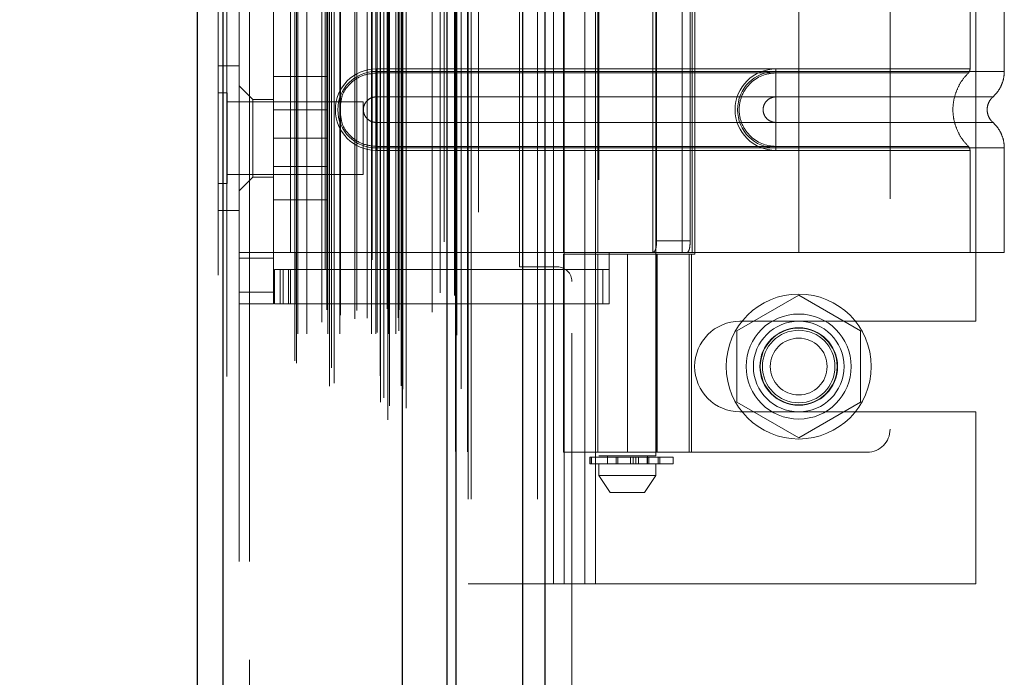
# Model space of a CAD drawing. Header units: inches. Extents: x 0.2 to 10.8, y 0.2 to 8.2.
# Tile 144 of 171: x 5.978 to 6.148, y 3.811 to 3.924. Entities that reach past the tile are written whole.
import ezdxf

# ---------------------------------------------------------------- set-up
doc = ezdxf.new("R2010")
doc.units = ezdxf.units.IN
doc.header["$MEASUREMENT"] = 0
doc.linetypes.add('HIDDEN', pattern=[0.075, 0.05, -0.025])
doc.layers.add('DIMENSIONS', color=140, linetype='Continuous')
doc.layers.add('SLD-0', color=179, linetype='Continuous')
doc.styles.add('SLDTEXTSTYLE0', font='TXT', dxfattribs={"width": 0.7})
doc.dimstyles.new('SLDDIMSTYLE0', dxfattribs={"dimtxt": 0.084961, "dimasz": 0.13, "dimexe": 0, "dimexo": 0.0625, "dimgap": 0.02124, "dimtad": 0, "dimtih": 1, "dimtoh": 1, "dimlfac": 20, "dimrnd": 1e-09, "dimzin": 12, "dimdsep": 46, "dimtxsty": 'SLDTEXTSTYLE0', "dimsah": 1, "dimcen": 0.09, "dimadec": 0, "dimazin": 3, "dimtfac": 1, "dimtofl": 0, "dimtmove": 0, "dimatfit": 3, "dimfxl": 0, "dimfrac": 2, "dimtolj": 1, "dimtzin": 12, "dimarcsym": 0})

# ---------------------------------------------------------------- blocks, each defined once
blk = doc.blocks.new('_D_21')
at = {"layer": 'DIMENSIONS'}
for p, q in [((6.02052, 5.28417), (5.57338, 5.28417)), ((5.69838, 5.28417), (5.69838, 4.2921)), ((5.50146, 4.13805), (5.47293, 4.13805)), ((5.47293, 4.13805), (5.47293, 4.00302)), ((5.89529, 4.13805), (5.92382, 4.13805)), ((5.92382, 4.13805), (5.92382, 4.00302)), ((5.47293, 4.00302), (5.50146, 4.00302)), ((5.92382, 4.00302), (5.89529, 4.00302)), ((5.69838, 3.15997), (5.69838, 3.984)), ((6.02052, 3.15997), (5.57338, 3.15997))]:
    blk.add_line(p, q, dxfattribs=at)
for points in [[(5.69838, 5.28417), (5.67838, 5.15417), (5.71838, 5.15417)], [(5.69838, 3.15997), (5.71838, 3.28997), (5.67838, 3.28997)]]:
    blk.add_solid(points, dxfattribs=at)
at = {"layer": 'DIMENSIONS', "char_height": 0.083333, "attachment_point": 1, "style": 'SLDTEXTSTYLE0'}
for s, insert in [('42.48', (5.5368, 4.26449)), ('1079.1', (5.50146, 4.11044))]:
    blk.add_mtext(s, dxfattribs=dict(at, insert=insert))
blk = doc.blocks.new('_D_22')
at = {"layer": 'DIMENSIONS'}
for p, q in [((6.00217, 5.35332), (5.10787, 5.35332)), ((5.23287, 5.35332), (5.23287, 4.69707)), ((5.03596, 4.56694), (5.00743, 4.56694)), ((5.00743, 4.56694), (5.00743, 4.43191)), ((5.42979, 4.56694), (5.45832, 4.56694)), ((5.45832, 4.56694), (5.45832, 4.43191)), ((5.00743, 4.43191), (5.03596, 4.43191)), ((5.45832, 4.43191), (5.42979, 4.43191)), ((5.23287, 3.09077), (5.23287, 4.27786)), ((6.00217, 3.09077), (5.10787, 3.09077))]:
    blk.add_line(p, q, dxfattribs=at)
for points in [[(5.23287, 5.35332), (5.21287, 5.22332), (5.25287, 5.22332)], [(5.23287, 3.09077), (5.25287, 3.22077), (5.21287, 3.22077)]]:
    blk.add_solid(points, dxfattribs=at)
at = {"layer": 'DIMENSIONS', "char_height": 0.083333, "attachment_point": 1, "style": 'SLDTEXTSTYLE0'}
for s, insert in [('45.25', (5.0713, 4.69338)), ('1149.4', (5.03596, 4.53933)), ('OPENING', (4.97083, 4.38528))]:
    blk.add_mtext(s, dxfattribs=dict(at, insert=insert))

msp = doc.modelspace()

# ---------------------------------------------------------------- linework, layer by layer
at = {"layer": 'SLD-0', "linetype": 'Continuous', "lineweight": 25}
for p, q in [((6.0690198, 5.4088184), (6.0690198, 3.0413208)), ((6.0652014, 3.0413208), (6.0652014, 5.4081103)), ((6.0521742, 3.0413208), (6.0521742, 5.4025708)), ((6.0537558, 3.0413208), (6.0537558, 5.4027261)), ((6.0444923, 3.0569917), (6.0444923, 5.3871566)), ((6.0135798, 3.0624424), (6.0135798, 5.3817059)), ((6.0091175, 5.3799388), (6.0091175, 3.0642095))]:
    msp.add_line(p, q, dxfattribs=at)
at = {"layer": 'SLD-0', "linetype": 'HIDDEN', "lineweight": 18}
for p, q in [((6.0690198, 5.4088184), (6.0690198, 3.0413208)), ((6.0690198, 3.0413208), (6.0690198, 5.4088184)), ((6.0690198, 3.0413208), (6.0690198, 5.4088184)), ((6.0652014, 3.0413208), (6.0652014, 5.4081103)), ((6.067747, 3.0413208), (6.067747, 5.4081103)), ((6.067747, 3.0413208), (6.067747, 5.4081103)), ((6.0537558, 3.0413208), (6.0537558, 5.4027261)), ((6.0557742, 3.0413208), (6.0557742, 5.4025708)), ((6.0563014, 3.0413208), (6.0563014, 5.4027261)), ((6.0563014, 3.0413208), (6.0563014, 5.4027261)), ((6.0536033, 3.0495095), (6.0536033, 5.3946388)), ((6.041957, 3.0549913), (6.041957, 5.389157)), ((6.041957, 3.0549913), (6.041957, 5.389157)), ((6.0419064, 5.3867006), (6.0419064, 3.0574477)), ((6.0422122, 3.0573938), (6.0422122, 5.3867545)), ((6.0451175, 3.0569917), (6.0451175, 5.3871566)), ((6.0406744, 3.0580325), (6.0406744, 5.3861158)), ((6.0412698, 3.0587854), (6.0412698, 5.3853634)), ((6.0516501, 5.3856581), (6.0516501, 3.0584898)), ((6.0318696, 3.0607707), (6.0318696, 5.3833776)), ((6.0442667, 3.0608605), (6.0442667, 5.3832878)), ((6.0442667, 3.0608605), (6.0442667, 5.3832878)), ((6.0445376, 3.0602823), (6.0445376, 5.383866)), ((6.0445537, 3.0604082), (6.0445537, 5.3837401)), ((6.0545677, 3.0603078), (6.0545677, 5.3838352)), ((6.0135798, 5.3817059), (6.0135798, 3.0624424)), ((6.0142049, 3.0624424), (6.0142049, 5.3817059)), ((6.0142049, 5.3817059), (6.0142049, 3.0624424)), ((6.0327286, 3.0613252), (6.0327286, 5.3828207)), ((6.0392357, 5.3825708), (6.0392357, 3.0615801)), ((6.0406558, 3.0625608), (6.0406558, 5.3815875)), ((6.0127175, 5.3799388), (6.0127175, 3.0642095)), ((6.0311614, 5.3809532), (6.0311614, 3.063188)), ((6.0322202, 3.0639521), (6.0322202, 5.3801961)), ((6.0259504, 3.065172), (6.0259504, 5.3789763)), ((6.0262101, 3.0647336), (6.0262101, 5.3794147)), ((6.0495881, 5.3788987), (6.0495881, 3.0652484)), ((6.0264504, 3.0698024), (6.0264504, 5.3743459)), ((6.0264504, 3.0698024), (6.0264504, 5.3743459)), ((6.02797, 3.0698024), (6.02797, 5.3743459)), ((6.0314636, 5.3739487), (6.0314636, 3.0702011)), ((6.0315909, 3.0698024), (6.0315909, 5.3743459)), ((6.0336579, 3.0698024), (6.0336579, 5.3743459)), ((6.0365811, 5.3738043), (6.0365811, 3.0703422)), ((6.0391603, 3.0698024), (6.0391603, 5.3743459)), ((6.0398642, 5.3743459), (6.0398642, 3.0698024)), ((6.0398642, 3.0698024), (6.0398642, 5.3743459)), ((6.0401142, 3.0700524), (6.0401142, 5.3740959)), ((6.0418642, 5.3740959), (6.0418642, 3.0700524)), ((6.0421142, 3.0698024), (6.0421142, 5.3743459)), ((6.0421142, 5.3743459), (6.0421142, 3.0698024)), ((6.0433583, 3.0698024), (6.0433583, 5.3743459)), ((6.0433583, 3.0698024), (6.0433583, 5.3743459)), ((6.0438642, 3.0703024), (6.0438642, 5.3738459)), ((6.0438642, 3.0703024), (6.0438642, 5.3738459)), ((6.0538651, 3.0695738), (6.0538651, 5.3745759)), ((6.0305549, 3.0718219), (6.0305549, 5.3723264)), ((6.0362527, 3.0723795), (6.0362527, 5.3717688)), ((6.0362527, 3.0723795), (6.0362527, 5.3717688)), ((6.0383857, 3.0725271), (6.0383857, 5.3716203)), ((6.0437175, 5.3725491), (6.0437175, 3.0715991)), ((6.0338191, 3.0730448), (6.0338191, 5.3711079)), ((6.0439064, 3.0739503), (6.0439064, 5.370198)), ((6.0439064, 3.0739503), (6.0439064, 5.370198)), ((6.0442347, 3.0744141), (6.0442347, 5.3697342)), ((6.0442347, 3.0744141), (6.0442347, 5.3697342)), ((6.0509499, 3.0768684), (6.0509499, 5.3672799)), ((6.0534301, 3.0764011), (6.0534301, 5.3677264)), ((6.0575742, 3.0907708), (6.0575742, 5.3533208)), ((6.0575742, 3.0907708), (6.0575742, 5.3533208)), ((6.0575742, 3.0907708), (6.0575742, 5.3533208)), ((6.0575742, 3.0907708), (6.0575742, 5.3533208)), ((6.0163175, 5.3305491), (6.0163175, 3.1135991)), ((6.0181175, 3.1135991), (6.0181175, 5.3305491)), ((6.0181175, 3.1135991), (6.0181175, 5.3305491)), ((6.0181175, 5.3305491), (6.0181175, 3.1135991)), ((6.0181175, 5.3305491), (6.0181175, 3.1135991)), ((6.0705242, 3.8266708), (6.0705242, 4.6174708)), ((6.0705242, 3.8266708), (6.0705242, 4.6174708)), ((6.0723242, 3.8266708), (6.0723242, 4.6174708)), ((6.0759242, 3.8266708), (6.0759242, 4.6174708)), ((6.0777242, 3.8266708), (6.0777242, 4.6174708)), ((6.0777242, 3.8266708), (6.0777242, 4.6174708)), ((6.0783253, 3.9963834), (6.0783253, 3.8487456)), ((6.0881679, 3.8487456), (6.0881679, 3.9963834)), ((6.1285222, 3.9931078), (6.1285222, 3.853344)), ((6.1432742, 3.8719833), (6.1432742, 3.9744583)), ((6.022223, 3.876966), (6.022223, 3.9694857)), ((6.0646742, 3.8813458), (6.0646742, 3.9650958)), ((6.0948789, 3.9628912), (6.0948789, 3.8835605)), ((6.0251757, 3.962596), (6.0251757, 3.8838558)), ((6.0251757, 3.962596), (6.0251757, 3.8838558)), ((6.072223, 3.962596), (6.072223, 3.8838558)), ((6.0781285, 3.962596), (6.0781285, 3.8838558)), ((6.0876333, 3.962596), (6.0876333, 3.8838558)), ((6.0926949, 3.962596), (6.0926949, 3.8838558)), ((6.0943821, 3.962596), (6.0943821, 3.8838558)), ((6.0943821, 3.962596), (6.0943821, 3.8838558)), ((6.088265, 3.9606275), (6.088265, 3.8858243)), ((6.0940555, 3.9606275), (6.0940555, 3.8858243)), ((6.1127742, 3.9313874), (6.1127742, 3.9150644)), ((6.1127742, 3.9313874), (6.1127742, 3.9150644)), ((6.1127742, 3.930961), (6.1127742, 3.9154908)), ((6.1127742, 3.930961), (6.1127742, 3.9154908)), ((6.1423017, 3.9154908), (6.1423017, 3.930961)), ((6.1482072, 3.9150644), (6.1482072, 3.9313874)), ((6.0163175, 3.9160491), (6.0127175, 3.9160491)), ((6.0399395, 3.9154908), (6.1127742, 3.9154908)), ((6.0399395, 3.9154908), (6.0399395, 3.9147885)), ((6.1088372, 3.9154908), (6.1088372, 3.9147885)), ((6.1127742, 3.9154908), (6.1088372, 3.9154908)), ((6.022223, 3.9141908), (6.031473, 3.9141908)), ((6.031473, 3.9035408), (6.031473, 3.9141908)), ((6.0399395, 3.9150644), (6.1127742, 3.9150644)), ((6.0399395, 3.9150644), (6.0399395, 3.9106594)), ((6.0399395, 3.9147885), (6.1127742, 3.9147885)), ((6.1088372, 3.9150644), (6.1088372, 3.9106594)), ((6.1127742, 3.9150644), (6.1088372, 3.9150644)), ((6.1127742, 3.9147885), (6.1088372, 3.9147885)), ((6.0186797, 3.9102338), (6.0163175, 3.912596)), ((6.01428, 3.9113589), (6.0127175, 3.9113589)), ((6.01428, 3.8957339), (6.01428, 3.9113589)), ((6.0186797, 3.9102338), (6.0186797, 3.9035408)), ((6.022223, 3.9102338), (6.0186797, 3.9102338)), ((6.0399395, 3.9106594), (6.1127742, 3.9106594)), ((6.1127742, 3.9106594), (6.1088372, 3.9106594)), ((6.0377175, 3.9097964), (6.01428, 3.9097964)), ((6.031473, 3.9084383), (6.022223, 3.9084383)), ((6.0377175, 3.8972964), (6.0377175, 3.9097964)), ((6.0399395, 3.9018598), (6.0399395, 3.9062648)), ((6.1127742, 3.9062648), (6.0399395, 3.9062648)), ((6.1088372, 3.9062648), (6.1127742, 3.9062648)), ((6.1088372, 3.9018598), (6.1088372, 3.9062648)), ((6.0186797, 3.9035408), (6.0186797, 3.8968479)), ((6.022223, 3.9035408), (6.031473, 3.9035408)), ((6.031473, 3.8928908), (6.031473, 3.9035408)), ((6.0399395, 3.9014334), (6.0399395, 3.9021357)), ((6.1127742, 3.9021357), (6.0399395, 3.9021357)), ((6.1127742, 3.9018598), (6.0399395, 3.9018598)), ((6.1088372, 3.9021357), (6.1127742, 3.9021357)), ((6.1088372, 3.9014334), (6.1088372, 3.9021357)), ((6.1088372, 3.9018598), (6.1127742, 3.9018598)), ((6.1127742, 3.9018598), (6.1127742, 3.8838558)), ((6.1127742, 3.9018598), (6.1127742, 3.8838558)), ((6.1482072, 3.8838558), (6.1482072, 3.9018598)), ((6.1127742, 3.9014334), (6.0399395, 3.9014334)), ((6.1088372, 3.9014334), (6.1127742, 3.9014334)), ((6.1127742, 3.9014334), (6.1127742, 3.8838558)), ((6.1127742, 3.9014334), (6.1127742, 3.8838558)), ((6.1423017, 3.8838558), (6.1423017, 3.9014334)), ((6.022223, 3.8986433), (6.031473, 3.8986433)), ((6.01428, 3.8972964), (6.0377175, 3.8972964)), ((6.0163175, 3.8944857), (6.0186797, 3.8968479)), ((6.0186797, 3.8968479), (6.022223, 3.8968479)), ((6.0127175, 3.8957339), (6.01428, 3.8957339)), ((6.022223, 3.8928908), (6.031473, 3.8928908)), ((6.0127175, 3.8910491), (6.0163175, 3.8910491)), ((6.088265, 3.8858243), (6.0940555, 3.8858243)), ((6.0163175, 3.8838558), (6.022223, 3.8838558)), ((6.0251757, 3.8838558), (6.022223, 3.8838558)), ((6.02616, 3.8838558), (6.0251757, 3.8838558)), ((6.02616, 3.8838558), (6.02616, 3.880903)), ((6.02616, 3.8838558), (6.080097, 3.8838558)), ((6.02616, 3.8838558), (6.080097, 3.8838558)), ((6.080097, 3.8838558), (6.072223, 3.8838558)), ((6.072223, 3.8835605), (6.0942702, 3.8835605)), ((6.072223, 3.8835605), (6.072223, 3.849407)), ((6.0781285, 3.8835605), (6.0781285, 3.849407)), ((6.080097, 3.8838558), (6.080097, 3.880903)), ((6.1127742, 3.8838558), (6.080097, 3.8838558)), ((6.0832466, 3.8835605), (6.0832466, 3.849407)), ((6.0832466, 3.849407), (6.0832466, 3.8835605)), ((6.0881903, 3.8835605), (6.0881903, 3.849407)), ((6.0883647, 3.849407), (6.0883647, 3.8835605)), ((6.0938946, 3.849407), (6.0938946, 3.8835605)), ((6.0942702, 3.8835605), (6.0948789, 3.8835605)), ((6.0942702, 3.849407), (6.0942702, 3.8835605)), ((6.1482072, 3.8838558), (6.1127742, 3.8838558)), ((6.0163175, 3.8828716), (6.022223, 3.8828716)), ((6.0711742, 3.8813458), (6.0646742, 3.8813458)), ((6.0224198, 3.8749975), (6.0224198, 3.880903)), ((6.0224198, 3.880903), (6.0234041, 3.880903)), ((6.0234041, 3.8749975), (6.0234041, 3.880903)), ((6.0239163, 3.880903), (6.0234041, 3.880903)), ((6.0234041, 3.8749975), (6.0234041, 3.880903)), ((6.0239163, 3.8749975), (6.0239163, 3.880903)), ((6.0239163, 3.880903), (6.024809, 3.880903)), ((6.024809, 3.8749975), (6.024809, 3.880903)), ((6.0790212, 3.880903), (6.024809, 3.880903)), ((6.0251757, 3.880903), (6.0251757, 3.8749975)), ((6.02616, 3.880903), (6.02616, 3.8749975)), ((6.0790212, 3.8749975), (6.0790212, 3.880903)), ((6.0790212, 3.880903), (6.080097, 3.880903)), ((6.080097, 3.8749975), (6.080097, 3.880903)), ((6.0736742, 3.3698958), (6.0736742, 3.8788458)), ((6.0163175, 3.876966), (6.022223, 3.876966)), ((6.0163175, 3.876966), (6.022223, 3.876966)), ((6.022223, 3.876966), (6.022223, 3.8749975)), ((6.1127742, 3.8764683), (6.1021242, 3.8703195)), ((6.1234242, 3.8703195), (6.1127742, 3.8764683)), ((6.0163175, 3.8749975), (6.022223, 3.8749975)), ((6.0234041, 3.8749975), (6.0224198, 3.8749975)), ((6.0239163, 3.8749975), (6.0234041, 3.8749975)), ((6.024809, 3.8749975), (6.0239163, 3.8749975)), ((6.024809, 3.8749975), (6.0790212, 3.8749975)), ((6.080097, 3.8749975), (6.0790212, 3.8749975)), ((6.1026492, 3.8719833), (6.1432742, 3.8719833)), ((6.1021242, 3.8703195), (6.1021242, 3.858022)), ((6.1234242, 3.858022), (6.1234242, 3.8703195)), ((6.1021242, 3.858022), (6.1127742, 3.8518732)), ((6.1127742, 3.8518732), (6.1234242, 3.858022)), ((6.1026492, 3.8563583), (6.1432742, 3.8563583)), ((6.1432742, 3.8266708), (6.1432742, 3.8563583)), ((6.0942702, 3.849407), (6.072223, 3.849407)), ((6.0942702, 3.849407), (6.1245852, 3.849407)), ((6.076745, 3.8485487), (6.0768172, 3.8485487)), ((6.076745, 3.8485487), (6.076745, 3.8473676)), ((6.0768172, 3.8473676), (6.076745, 3.8473676)), ((6.0768172, 3.8473676), (6.0768172, 3.8485487)), ((6.0768172, 3.8485487), (6.0768172, 3.8473676)), ((6.0768172, 3.8485487), (6.0911206, 3.8485487)), ((6.0911206, 3.8473676), (6.0768172, 3.8473676)), ((6.0770533, 3.8485487), (6.0770533, 3.8473676)), ((6.0770533, 3.8473676), (6.0770533, 3.8485487)), ((6.0881679, 3.8487456), (6.0783253, 3.8487456)), ((6.0783253, 3.8473676), (6.0783253, 3.8453991)), ((6.0798017, 3.8487456), (6.0798017, 3.8473676)), ((6.0813236, 3.8473676), (6.0813236, 3.8485487)), ((6.0813236, 3.8485487), (6.0813236, 3.8473676)), ((6.0815974, 3.8485487), (6.0815974, 3.8473676)), ((6.0815974, 3.8473676), (6.0815974, 3.8485487)), ((6.0837922, 3.8473676), (6.0837922, 3.8485487)), ((6.0837922, 3.8485487), (6.0837922, 3.8473676)), ((6.0842349, 3.8485487), (6.0842349, 3.8473676)), ((6.0842349, 3.8473676), (6.0842349, 3.8485487)), ((6.0846695, 3.8473676), (6.0846695, 3.8485487)), ((6.0846695, 3.8485487), (6.0846695, 3.8473676)), ((6.0851786, 3.8485487), (6.0851786, 3.8473676)), ((6.0851786, 3.8473676), (6.0851786, 3.8485487)), ((6.086643, 3.8485487), (6.086643, 3.8473676)), ((6.086648, 3.8485487), (6.086648, 3.8473676)), ((6.086648, 3.8473676), (6.086648, 3.8485487)), ((6.0866915, 3.8473676), (6.0866915, 3.8487456)), ((6.0866915, 3.8473676), (6.0866915, 3.8485487)), ((6.0869348, 3.8473676), (6.0869348, 3.8485487)), ((6.0869348, 3.8485487), (6.0869348, 3.8473676)), ((6.0881679, 3.8453991), (6.0881679, 3.8473676)), ((6.088557, 3.8485487), (6.088557, 3.8473676)), ((6.088557, 3.8473676), (6.088557, 3.8485487)), ((6.0888271, 3.8473676), (6.0888271, 3.8485487)), ((6.0888271, 3.8485487), (6.0888271, 3.8473676)), ((6.0888488, 3.8473676), (6.0888488, 3.8485487)), ((6.0911206, 3.8473676), (6.0911206, 3.8485487)), ((6.0783253, 3.8453991), (6.0881679, 3.8453991)), ((6.0783253, 3.8453991), (6.0802939, 3.8424464)), ((6.0861994, 3.8424464), (6.0881679, 3.8453991)), ((6.0802939, 3.8424464), (6.0861994, 3.8424464)), ((6.0557742, 3.8266708), (6.0705242, 3.8266708)), ((6.0705242, 3.8266708), (6.0723242, 3.8266708)), ((6.0723242, 3.8266708), (6.0777242, 3.8266708)), ((6.0777242, 3.8266708), (6.1432742, 3.8266708))]:
    msp.add_line(p, q, dxfattribs=at)
at = {"layer": 'SLD-0', "linetype": 'HIDDEN', "lineweight": 18, "flags": 128}
for points in [[(6.0557076, 3.049465), (6.0557078, 4.2127867), (6.0557076, 5.3946731)], [(6.0557076, 3.0494733), (6.0557078, 4.1983622), (6.0557076, 5.3946728)], [(6.0545677, 3.060301), (6.0545678, 4.2464182), (6.0545677, 5.3838486)], [(6.0495954, 5.3735531), (6.0495954, 4.2457842), (6.0495954, 3.0705963)], [(6.0495954, 5.3735511), (6.0495954, 4.2313371), (6.0495954, 3.0705912)], [(6.0538651, 3.0695744), (6.0538655, 4.1746401), (6.0538651, 5.3745749)]]:
    msp.add_lwpolyline(points, dxfattribs=at)
at = {"layer": 'SLD-0', "linetype": 'HIDDEN', "lineweight": 18}
for radius in [0.0125, 0.0090551, 0.0078125, 0.0066929, 0.006625, 0.00625, 0.0048975]:
    msp.add_circle((6.1127742, 3.8641708), radius, dxfattribs=at)
for centre, radius, start, end in [((6.0399395, 3.9084621), 0.0070287, 90, 270), ((6.1088372, 3.9084621), 0.0070287, 90, 270), ((6.0399395, 3.9084621), 0.0066023, 90, 270), ((6.1088372, 3.9084621), 0.0066023, 90, 270), ((6.0711742, 3.8788458), 0.0025, 0, 90), ((6.1026492, 3.8641708), 0.0078125, 90, 270), ((6.1245852, 3.853344), 0.003937, 270, 0)]:
    msp.add_arc(centre, radius, start, end, dxfattribs=at)
for points, knots in [([(6.1127742, 3.9154908), (6.1171261, 3.9154908), (6.1247109, 3.9154908), (6.1342719, 3.9154908), (6.1406347, 3.9154908), (6.1430784, 3.9154908), (6.1408545, 3.9154908), (6.1346674, 3.9154908), (6.1250807, 3.9154908), (6.1173122, 3.9154908), (6.1127742, 3.9154908)], [4.71239469, 4.71239469, 4.71239469, 4.71239469, 5.154448, 5.48366074, 5.87871603, 6.27377131, 6.6688266, 7.06388188, 7.39309462, 7.85399245, 7.85399245, 7.85399245, 7.85399245]), ([(6.1420038, 3.9147853), (6.1420482, 3.9148334), (6.1421379, 3.9149305), (6.1422297, 3.915108), (6.142292, 3.9152979), (6.1422985, 3.91543), (6.1423017, 3.9154953)], [0, 0, 0, 0, 0.24752405, 0.49999994, 0.75247586, 1, 1, 1, 1]), ([(6.0338191, 3.9094976), (6.0338832, 3.9099688), (6.0340592, 3.9112633), (6.035377, 3.913035), (6.0374487, 3.9145045), (6.0391092, 3.9146938), (6.0399395, 3.9147885)], [0, 0, 0, 0, 0.16020075, 0.44013383, 0.72006692, 1, 1, 1, 1]), ([(6.1088372, 3.9147885), (6.1071743, 3.9148051), (6.1047157, 3.9137554), (6.1028403, 3.9109459), (6.102346, 3.9084621), (6.1028403, 3.9059783), (6.1047157, 3.9031688), (6.1071743, 3.9021191), (6.1088372, 3.9021357)], [6.28318531, 6.28318531, 6.28318531, 6.28318531, 7.06858347, 7.46128255, 7.85398163, 8.24668072, 8.6393798, 9.42477796, 9.42477796, 9.42477796, 9.42477796]), ([(6.1127742, 3.9150644), (6.1150933, 3.9150644), (6.1174123, 3.9150644), (6.1219613, 3.9150644), (6.1241913, 3.9150644), (6.1284764, 3.9150644), (6.1305315, 3.9150644), (6.134388, 3.9150644), (6.1361893, 3.9150644), (6.139469, 3.9150644), (6.1409473, 3.9150644), (6.1435241, 3.9150644), (6.1446226, 3.9150644), (6.1463975, 3.9150644), (6.147074, 3.9150644), (6.1479788, 3.9150644), (6.1482072, 3.9150644), (6.1482072, 3.9150644), (6.1479788, 3.9150644), (6.147074, 3.9150644), (6.1463975, 3.9150644), (6.1446226, 3.9150644), (6.1435241, 3.9150644), (6.1409473, 3.9150644), (6.139469, 3.9150644), (6.1361893, 3.9150644), (6.134388, 3.9150644), (6.1305315, 3.9150644), (6.1284764, 3.9150644), (6.1241913, 3.9150644), (6.1219613, 3.9150644), (6.1174123, 3.9150644), (6.1150933, 3.9150644), (6.1127742, 3.9150644)], [0, 0, 0, 0, 0.0625, 0.0625, 0.125, 0.125, 0.1875, 0.1875, 0.25, 0.25, 0.3125, 0.3125, 0.375, 0.375, 0.4375, 0.4375, 0.5, 0.5, 0.5625, 0.5625, 0.625, 0.625, 0.6875, 0.6875, 0.75, 0.75, 0.8125, 0.8125, 0.875, 0.875, 0.9375, 0.9375, 1, 1, 1, 1]), ([(6.1127742, 3.9150644), (6.1127742, 3.9142607), (6.1127742, 3.9125755), (6.1127742, 3.9111924), (6.1127742, 3.9106589)], [0.052118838, 0.052118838, 0.052118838, 0.052118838, 0.500001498, 0.948006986, 0.948006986, 0.948006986, 0.948006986]), ([(6.1127742, 3.9150644), (6.1127742, 3.9142357), (6.1127742, 3.9134075), (6.1127742, 3.911895), (6.1127742, 3.9112114), (6.1127742, 3.9106594)], [0, 0, 0, 0, 0.5, 0.5, 1, 1, 1, 1]), ([(6.1127742, 3.9147885), (6.1139922, 3.9147885), (6.1152871, 3.9147885), (6.1180222, 3.9147885), (6.1194626, 3.9147885), (6.1224561, 3.9147885), (6.1240094, 3.9147885), (6.1271587, 3.9147885), (6.1287548, 3.9147885), (6.131873, 3.9147885), (6.1333946, 3.9147885), (6.1362032, 3.9147885), (6.1374889, 3.9147885), (6.1396468, 3.9147885), (6.1405171, 3.9147885), (6.141698, 3.9147885), (6.142007, 3.9147885), (6.142007, 3.9147885), (6.141698, 3.9147885), (6.1405171, 3.9147885), (6.1396468, 3.9147885), (6.1374889, 3.9147885), (6.1362032, 3.9147885), (6.1333946, 3.9147885), (6.131873, 3.9147885), (6.1287548, 3.9147885), (6.1271587, 3.9147885), (6.1240094, 3.9147885), (6.1224561, 3.9147885), (6.1194627, 3.9147885), (6.1180222, 3.9147885), (6.1152871, 3.9147885), (6.1139922, 3.9147885), (6.1127742, 3.9147885)], [0, 0, 0, 0, 0.0625, 0.0625, 0.125, 0.125, 0.1875, 0.1875, 0.25, 0.25, 0.3125, 0.3125, 0.375, 0.375, 0.4375, 0.4375, 0.5, 0.5, 0.5625, 0.5625, 0.625, 0.625, 0.6875, 0.6875, 0.75, 0.75, 0.8125, 0.8125, 0.875, 0.875, 0.9375, 0.9375, 1, 1, 1, 1]), ([(6.1420676, 3.9020768), (6.1416651, 3.9025151), (6.1408597, 3.9033919), (6.1400176, 3.9049798), (6.1394767, 3.9066825), (6.1392891, 3.9084621), (6.1394767, 3.9102417), (6.1400176, 3.9119444), (6.1408597, 3.9135323), (6.1416651, 3.9144092), (6.1420676, 3.9148474)], [0, 0, 0, 0, 0.125054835, 0.250208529, 0.375263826, 0.5, 0.624736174, 0.749791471, 0.874945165, 1, 1, 1, 1]), ([(6.1462135, 3.9106402), (6.1465055, 3.910932), (6.1470962, 3.9115221), (6.1477219, 3.9126211), (6.1481311, 3.9138181), (6.1481821, 3.914652), (6.1482073, 3.9150644)], [0, 0, 0, 0, 0.2471303, 0.49986639, 0.75266195, 1, 1, 1, 1]), ([(6.0399395, 3.9062648), (6.0396519, 3.9062648), (6.0393644, 3.906322), (6.0388329, 3.9065421), (6.0385892, 3.906705), (6.0381824, 3.9071117), (6.0380195, 3.9073555), (6.0377994, 3.907887), (6.0377422, 3.9081745), (6.0377422, 3.9087497), (6.0377994, 3.9090373), (6.0380195, 3.9095687), (6.0381824, 3.9098125), (6.0385892, 3.9102192), (6.0388329, 3.9103821), (6.0393644, 3.9106022), (6.0396519, 3.9106594), (6.0399395, 3.9106594)], [0, 0, 0, 0, 0.125, 0.125, 0.25, 0.25, 0.375, 0.375, 0.5, 0.5, 0.625, 0.625, 0.75, 0.75, 0.875, 0.875, 1, 1, 1, 1]), ([(6.1088372, 3.9106594), (6.1085495, 3.9106594), (6.108262, 3.9106022), (6.1077305, 3.9103821), (6.1074868, 3.9102192), (6.10708, 3.9098125), (6.1069172, 3.9095687), (6.106697, 3.9090373), (6.1066398, 3.9087497), (6.1066398, 3.9081745), (6.106697, 3.907887), (6.1069172, 3.9073555), (6.10708, 3.9071117), (6.1074868, 3.906705), (6.1077305, 3.9065421), (6.108262, 3.906322), (6.1085495, 3.9062648), (6.1088372, 3.9062648)], [0, 0, 0, 0, 0.125, 0.125, 0.25, 0.25, 0.375, 0.375, 0.5, 0.5, 0.625, 0.625, 0.75, 0.75, 0.875, 0.875, 1, 1, 1, 1]), ([(6.1127742, 3.9106589), (6.1177364, 3.9106589), (6.1263838, 3.9106589), (6.1372575, 3.9106589), (6.1444501, 3.9106589), (6.147127, 3.9106589), (6.1444501, 3.9106589), (6.1372575, 3.9106589), (6.1263838, 3.9106589), (6.1177364, 3.9106589), (6.1127742, 3.9106589)], [4.71241411, 4.71241411, 4.71241411, 4.71241411, 5.15721613, 5.48839216, 5.88580339, 6.28321463, 6.68062587, 7.0780371, 7.40921314, 7.85401516, 7.85401516, 7.85401516, 7.85401516]), ([(6.1462568, 3.9062456), (6.1461088, 3.9063931), (6.1458124, 3.9066884), (6.1455013, 3.9072393), (6.145301, 3.9078355), (6.1452312, 3.9084621), (6.145301, 3.9090888), (6.1455013, 3.9096849), (6.1458124, 3.9102358), (6.1461088, 3.9105311), (6.1462568, 3.9106787)], [0, 0, 0, 0, 0.12483242, 0.24993914, 0.37510573, 0.5, 0.62489427, 0.75006086, 0.87516758, 1, 1, 1, 1]), ([(6.0399395, 3.9021357), (6.0391092, 3.9022304), (6.0374487, 3.9024197), (6.035377, 3.9038892), (6.0340592, 3.9056609), (6.0338832, 3.9069554), (6.0338191, 3.9074266)], [0, 0, 0, 0, 0.27993308, 0.55986617, 0.83979925, 1, 1, 1, 1]), ([(6.1127742, 3.9062653), (6.1177364, 3.9062653), (6.1263838, 3.9062653), (6.1372575, 3.9062653), (6.1444501, 3.9062653), (6.147127, 3.9062653), (6.1444501, 3.9062653), (6.1372575, 3.9062653), (6.1263838, 3.9062653), (6.1177364, 3.9062653), (6.1127742, 3.9062653)], [4.71236405, 4.71236405, 4.71236405, 4.71236405, 5.15716608, 5.48834211, 5.88575335, 6.2831646, 6.68057584, 7.07798708, 7.40916311, 7.85396514, 7.85396514, 7.85396514, 7.85396514]), ([(6.1127742, 3.9018598), (6.1127742, 3.9026636), (6.1127742, 3.9043487), (6.1127742, 3.9057318), (6.1127742, 3.9062653)], [0.052118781, 0.052118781, 0.052118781, 0.052118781, 0.500001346, 0.948006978, 0.948006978, 0.948006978, 0.948006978]), ([(6.1127742, 3.9018598), (6.1127742, 3.9026885), (6.1127742, 3.9035167), (6.1127742, 3.9050293), (6.1127742, 3.9057129), (6.1127742, 3.9062648)], [0, 0, 0, 0, 0.5, 0.5, 1, 1, 1, 1]), ([(6.1482073, 3.9018598), (6.1481821, 3.9022722), (6.1481311, 3.9031061), (6.1477219, 3.9043031), (6.1470962, 3.9054021), (6.1465055, 3.9059922), (6.1462135, 3.906284)], [0, 0, 0, 0, 0.24733805, 0.50013361, 0.75286969, 1, 1, 1, 1]), ([(6.1127742, 3.9021357), (6.1139922, 3.9021357), (6.1152871, 3.9021357), (6.1180222, 3.9021357), (6.1194627, 3.9021357), (6.1224561, 3.9021357), (6.1240094, 3.9021357), (6.1271587, 3.9021357), (6.1287548, 3.9021357), (6.131873, 3.9021357), (6.1333946, 3.9021357), (6.1362032, 3.9021357), (6.1374889, 3.9021357), (6.1396468, 3.9021357), (6.1405171, 3.9021357), (6.141698, 3.9021357), (6.142007, 3.9021357), (6.142007, 3.9021357), (6.141698, 3.9021357), (6.1405171, 3.9021357), (6.1396468, 3.9021357), (6.1374889, 3.9021357), (6.1362032, 3.9021357), (6.1333946, 3.9021357), (6.131873, 3.9021357), (6.1287548, 3.9021357), (6.1271587, 3.9021357), (6.1240094, 3.9021357), (6.1224561, 3.9021357), (6.1194626, 3.9021357), (6.1180222, 3.9021357), (6.1152871, 3.9021357), (6.1139922, 3.9021357), (6.1127742, 3.9021357)], [0, 0, 0, 0, 0.0625, 0.0625, 0.125, 0.125, 0.1875, 0.1875, 0.25, 0.25, 0.3125, 0.3125, 0.375, 0.375, 0.4375, 0.4375, 0.5, 0.5, 0.5625, 0.5625, 0.625, 0.625, 0.6875, 0.6875, 0.75, 0.75, 0.8125, 0.8125, 0.875, 0.875, 0.9375, 0.9375, 1, 1, 1, 1]), ([(6.1127742, 3.9018598), (6.1150933, 3.9018598), (6.1174123, 3.9018598), (6.1219613, 3.9018598), (6.1241913, 3.9018598), (6.1284764, 3.9018598), (6.1305315, 3.9018598), (6.134388, 3.9018598), (6.1361893, 3.9018598), (6.139469, 3.9018598), (6.1409473, 3.9018598), (6.1435241, 3.9018598), (6.1446226, 3.9018598), (6.1463975, 3.9018598), (6.147074, 3.9018598), (6.1479788, 3.9018598), (6.1482072, 3.9018598), (6.1482072, 3.9018598), (6.1479788, 3.9018598), (6.147074, 3.9018598), (6.1463975, 3.9018598), (6.1446226, 3.9018598), (6.1435241, 3.9018598), (6.1409473, 3.9018598), (6.139469, 3.9018598), (6.1361893, 3.9018598), (6.134388, 3.9018598), (6.1305315, 3.9018598), (6.1284764, 3.9018598), (6.1241913, 3.9018598), (6.1219613, 3.9018598), (6.1174123, 3.9018598), (6.1150933, 3.9018598), (6.1127742, 3.9018598)], [0, 0, 0, 0, 0.0625, 0.0625, 0.125, 0.125, 0.1875, 0.1875, 0.25, 0.25, 0.3125, 0.3125, 0.375, 0.375, 0.4375, 0.4375, 0.5, 0.5, 0.5625, 0.5625, 0.625, 0.625, 0.6875, 0.6875, 0.75, 0.75, 0.8125, 0.8125, 0.875, 0.875, 0.9375, 0.9375, 1, 1, 1, 1]), ([(6.1423017, 3.9014289), (6.1422985, 3.9014942), (6.142292, 3.9016263), (6.1422297, 3.9018162), (6.1421379, 3.9019937), (6.1420482, 3.9020908), (6.1420038, 3.9021389)], [0, 0, 0, 0, 0.24752413, 0.50000004, 0.75247594, 1, 1, 1, 1]), ([(6.1127742, 3.9014334), (6.1173122, 3.9014334), (6.1250807, 3.9014334), (6.1346674, 3.9014334), (6.1408545, 3.9014334), (6.1430784, 3.9014334), (6.1406347, 3.9014334), (6.1342719, 3.9014334), (6.1247109, 3.9014334), (6.1171261, 3.9014334), (6.1127742, 3.9014334)], [4.71239001, 4.71239001, 4.71239001, 4.71239001, 5.17328784, 5.50250058, 5.89755587, 6.29261115, 6.68766644, 7.08272172, 7.41193446, 7.85398778, 7.85398778, 7.85398778, 7.85398778]), ([(6.088265, 3.8858243), (6.088265, 3.8855602), (6.0882553, 3.8853008), (6.0882093, 3.8848183), (6.0881724, 3.8845975), (6.088057, 3.8842347), (6.0879766, 3.8840905), (6.0877688, 3.8839021), (6.0876398, 3.8838558), (6.0874923, 3.8838558)], [0, 0, 0, 0, 0.25, 0.25, 0.5, 0.5, 0.75, 0.75, 1, 1, 1, 1]), ([(6.0934951, 3.8838558), (6.0935911, 3.8838558), (6.0936766, 3.8839058), (6.0938221, 3.8841014), (6.0938812, 3.884247), (6.0939717, 3.8846098), (6.0940039, 3.8848297), (6.0940455, 3.8853044), (6.0940555, 3.8855635), (6.0940555, 3.8858243)], [0, 0, 0, 0, 0.25, 0.25, 0.5, 0.5, 0.75, 0.75, 1, 1, 1, 1])]:
    msp.add_open_spline(points, degree=3, knots=knots, dxfattribs=at)
for points in [[(6.1127742, 3.9154908), (6.1127742, 3.9152362), (6.1127742, 3.9149644), (6.1127742, 3.9147884)], [(6.1127742, 3.9154908), (6.1127742, 3.9152301), (6.1127742, 3.9149711), (6.1127742, 3.9147885)], [(6.0399395, 3.9147885), (6.0399395, 3.9139656), (6.0399395, 3.9119831), (6.0399395, 3.9096374), (6.0399395, 3.9084621)], [(6.1088372, 3.9084621), (6.1088372, 3.9096374), (6.1088372, 3.9119831), (6.1088372, 3.9139656), (6.1088372, 3.9147885)], [(6.1127742, 3.9147885), (6.1127742, 3.9131425), (6.1127742, 3.9084621), (6.1127742, 3.9037817), (6.1127742, 3.9021357)], [(6.1127742, 3.9147885), (6.1127742, 3.913143), (6.1127742, 3.9084621), (6.1127742, 3.9037812), (6.1127742, 3.9021357)], [(6.0399395, 3.9106594), (6.0399395, 3.9101102), (6.0399395, 3.9092862), (6.0399395, 3.9084621)], [(6.1088372, 3.9084621), (6.1088372, 3.9092862), (6.1088372, 3.9101102), (6.1088372, 3.9106594)], [(6.1127742, 3.9106594), (6.1127742, 3.9101102), (6.1127742, 3.9092862), (6.1127742, 3.9084621)], [(6.1127742, 3.910659), (6.1127742, 3.9101104), (6.1127742, 3.9092862), (6.1127742, 3.9084621)], [(6.0399395, 3.9084621), (6.0399395, 3.907638), (6.0399395, 3.906814), (6.0399395, 3.9062648)], [(6.0399395, 3.9084621), (6.0399395, 3.9072868), (6.0399395, 3.9049411), (6.0399395, 3.9029587), (6.0399395, 3.9021357)], [(6.1088372, 3.9021357), (6.1088372, 3.9029587), (6.1088372, 3.9049411), (6.1088372, 3.9072868), (6.1088372, 3.9084621)], [(6.1088372, 3.9062648), (6.1088372, 3.906814), (6.1088372, 3.907638), (6.1088372, 3.9084621)], [(6.1127742, 3.9084621), (6.1127742, 3.907638), (6.1127742, 3.9068138), (6.1127742, 3.9062652)], [(6.1127742, 3.9084621), (6.1127742, 3.907638), (6.1127742, 3.906814), (6.1127742, 3.9062648)], [(6.1127742, 3.9014334), (6.1127742, 3.9016882), (6.1127742, 3.9019602), (6.1127742, 3.9021362)], [(6.1127742, 3.9014334), (6.1127742, 3.9016941), (6.1127742, 3.9019531), (6.1127742, 3.9021357)]]:
    msp.add_open_spline(points, degree=3, dxfattribs=at)

# ---------------------------------------------------------------- dimensions: what is measured, and where the dimension line sits
at = {"layer": 'DIMENSIONS'}
dim = msp.add_linear_dim(base=(5.232872, 5.3533208), p1=(6.0521742, 3.0907708), p2=(6.0521742, 5.3533208), angle=90, text='<>\\POPENING', dimstyle='SLDDIMSTYLE0', dxfattribs=at)
dim.commit()
dim.dimension.update_dxf_attribs({"geometry": '_D_22', "text_midpoint": (5.232872, 4.4874646), "dimtype": 160})
dim = msp.add_linear_dim(base=(5.6983772, 5.2841708), p1=(6.0705242, 3.1599708), p2=(6.0705242, 5.2841708), angle=90, dimstyle='SLDDIMSTYLE0', dxfattribs=at)
dim.commit()
dim.dimension.update_dxf_attribs({"geometry": '_D_21', "text_midpoint": (5.6983772, 4.1380493), "dimtype": 160})

doc.saveas('drawing.dxf')
